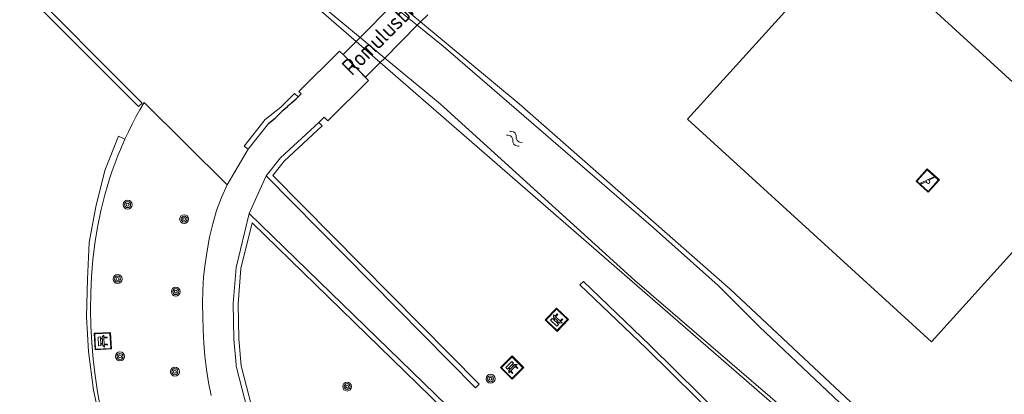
# Model space of a CAD drawing. Header units: metres. Extents: x 94279 to 96109, y 461866 to 463040.
# Tile 127 of 175: x 95420 to 95480, y 462639 to 462661. Entities that reach past the tile are written whole.
import ezdxf
from ezdxf.enums import TextEntityAlignment as Align

# ---------------------------------------------------------------- set-up
doc = ezdxf.new("R2010")
doc.units = ezdxf.units.M
doc.layers.get('0').update_dxf_attribs({"linetype": 'CONTINUOUS'})
for name, color, linetype, lineweight in [('G_GRENS_ALGEMEEN_0', 251, 'CONTINUOUS', 13), ('K_KUNSTWERKGRENS_1', 251, 'CONTINUOUS', 13), ('Q_BANK_0', 251, 'CONTINUOUS', 13), ('Q_BOOM_0', 251, 'CONTINUOUS', 13), ('Q_SPEELVOORZIENING_0', 251, 'CONTINUOUS', 13), ('S_GBKN_SYMBOOL_WATER_0', 251, 'CONTINUOUS', 13), ('T_CULTUURGRENS_0', 251, 'CONTINUOUS', 13), ('T_WALBESCHERMING_0', 251, 'CONTINUOUS', 13), ('W_WATERGRENS_0', 251, 'CONTINUOUS', 13), ('Z_KUNSTWERKNAAM_1', 251, 'CONTINUOUS', 13)]:
    doc.layers.add(name, color=color, linetype=linetype, lineweight=lineweight)
doc.layers.add('Haag_0', color=251, linetype='CONTINUOUS')
doc.layers.add('Valondergrond_0', color=251, linetype='CONTINUOUS')
doc.styles.get("Standard").update_dxf_attribs({"font": 'isocp.shx'})

# ---------------------------------------------------------------- blocks, each defined once
blk = doc.blocks.new('Q_SPEELVOORZIENING')
blk.add_lwpolyline([(-0.5, 0.5), (0.5, 0.5), (0.5, -0.5), (-0.5, -0.5)], close=True)
for points in [[(-0.442, 0.464), (0.438, 0.464, -0.414214), (0.459, 0.442), (0.459, -0.437, -0.414214), (0.438, -0.459), (-0.442, -0.459, -0.414214), (-0.463, -0.437), (-0.463, 0.442), (-0.463, 0.444), (-0.463, 0.446), (-0.463, 0.448), (-0.462, 0.45), (-0.461, 0.451), (-0.46, 0.453), (-0.459, 0.455), (-0.458, 0.456), (-0.457, 0.457), (-0.456, 0.459), (-0.454, 0.46), (-0.453, 0.461), (-0.451, 0.462), (-0.449, 0.462), (-0.447, 0.463), (-0.446, 0.463), (-0.444, 0.464), (-0.442, 0.464)], [(-0.363, 0.198, 1.168313), (-0.386, 0.141)], [(-0.087, 0.021, 0.778987), (-0.04, -0.167)], [(-0.04, -0.167, 0.508825), (0.056, -0.036)], [(0.355, -0.156, 1.031322), (0.378, -0.1)]]:
    blk.add_lwpolyline(points, format="xyb")
for points in [[(-0.386, 0.141), (-0.087, 0.021)], [(-0.363, 0.198), (0.378, -0.1)], [(0.056, -0.036), (0.355, -0.156)]]:
    blk.add_lwpolyline(points)
blk = doc.blocks.new('Q_BANK')
blk.add_lwpolyline([(-0.5, 0.5), (0.5, 0.5), (0.5, -0.5), (-0.5, -0.5)], close=True)
blk.add_lwpolyline([(-0.442, 0.464), (0.438, 0.464, -0.414214), (0.459, 0.442), (0.459, -0.437, -0.414214), (0.438, -0.459), (-0.442, -0.459, -0.414214), (-0.463, -0.437), (-0.463, 0.442), (-0.463, 0.444), (-0.463, 0.446), (-0.463, 0.448), (-0.462, 0.45), (-0.461, 0.451), (-0.46, 0.453), (-0.459, 0.455), (-0.458, 0.456), (-0.457, 0.457), (-0.456, 0.459), (-0.454, 0.46), (-0.453, 0.461), (-0.451, 0.462), (-0.449, 0.462), (-0.447, 0.463), (-0.446, 0.463), (-0.444, 0.464), (-0.442, 0.464)], format="xyb")
for points in [[(-0.267, 0.022), (-0.366, -0.078)], [(-0.18, 0.132), (-0.267, 0.132), (-0.267, 0.276)], [(-0.267, 0.276), (0.258, 0.276), (0.258, 0.132), (0.173, 0.132)], [(-0.18, 0.022), (-0.267, 0.022)], [(-0.267, 0.022), (-0.18, 0.022)], [(-0.18, 0.022), (-0.18, 0.132)], [(-0.18, 0.132), (-0.144, 0.132)], [(-0.144, 0.132), (-0.144, 0.022)], [(0.131, 0.132), (-0.144, 0.132)], [(0.131, 0.022), (-0.144, 0.022)], [(-0.144, 0.022), (0.131, 0.022)], [(0.131, 0.022), (-0.144, 0.022)], [(-0.144, 0.022), (0.131, 0.022)], [(-0.144, 0.022), (0.131, 0.022)], [(0.131, 0.022), (0.131, 0.132)], [(0.131, 0.132), (0.173, 0.132)], [(0.173, 0.132), (0.173, 0.022)], [(0.173, 0.022), (0.255, 0.022)], [(0.173, 0.022), (0.255, 0.022)], [(0.255, 0.022), (0.357, -0.078)], [(-0.236, -0.078), (-0.366, -0.078)], [(-0.192, -0.078), (-0.192, -0.27), (-0.236, -0.27), (-0.236, -0.078)], [(-0.236, -0.078), (-0.192, -0.078)], [(0.183, -0.078), (-0.192, -0.078)], [(0.226, -0.078), (0.226, -0.268), (0.183, -0.268), (0.183, -0.078)], [(0.183, -0.078), (0.226, -0.078)], [(0.357, -0.078), (0.226, -0.078)]]:
    blk.add_lwpolyline(points)
blk = doc.blocks.new('Q_BOOM')
for radius in [0.27, 0.18, 0.09]:
    blk.add_circle((0, 0), radius)
blk = doc.blocks.new('WATERSYMBOOL')
for points in [[(-0.5, 0.15), (-0.438, 0.212), (-0.312, 0.275), (-0.188, 0.275), (-0.062, 0.212), (0, 0.15), (0.062, 0.087), (0.188, 0.025), (0.312, 0.025), (0.438, 0.087), (0.5, 0.15)], [(-0.5, -0.15), (-0.438, -0.087), (-0.312, -0.025), (-0.188, -0.025), (-0.062, -0.087), (0, -0.15), (0.062, -0.212), (0.188, -0.275), (0.312, -0.275), (0.438, -0.212), (0.5, -0.15)]]:
    blk.add_lwpolyline(points)

msp = doc.modelspace()

# ---------------------------------------------------------------- linework, layer by layer
at = {"layer": 'G_GRENS_ALGEMEEN_0'}
for p, q in [((95432.421, 462651.4), (95433.707, 462653.563)), ((95434.791, 462651.965), (95433.77, 462649.681))]:
    msp.add_line(p, q, dxfattribs=at)
for points in [[(95436.733, 462656.736), (95436.915, 462656.917), (95436.772, 462657.061), (95439.251, 462659.52), (95439.463, 462659.307)], [(95439.463, 462659.307), (95441.01, 462657.741), (95438.535, 462655.285), (95438.315, 462655.506), (95437.983, 462655.196)], [(95431.457, 462638.641), (95431.304, 462639.428), (95431.182, 462640.221), (95431.085, 462641.018), (95431.013, 462641.817), (95430.967, 462642.618), (95430.945, 462643.42), (95430.928, 462644.222), (95430.947, 462645.024), (95431.002, 462645.824), (95431.091, 462646.621), (95431.216, 462647.413), (95431.358, 462648.237), (95431.551, 462649.051), (95431.793, 462649.851), (95432.083, 462650.635), (95432.421, 462651.4)]]:
    msp.add_lwpolyline(points, dxfattribs=at)
at = {"layer": 'Haag_0'}
for p, q in [((95436.086, 462656.164), (95436.275, 462656.329)), ((95436.339, 462656.384), (95436.504, 462656.523))]:
    msp.add_line(p, q, dxfattribs=at)
for points in [[(95436.504, 462656.523), (95436.597, 462656.6), (95436.733, 462656.736)], [(95434.959, 462655.153), (95435.344, 462655.459), (95435.585, 462655.698), (95435.733, 462655.838)], [(95435.733, 462655.838), (95435.831, 462655.932), (95435.951, 462656.041)], [(95435.951, 462656.041), (95436.081, 462656.16), (95436.086, 462656.164)]]:
    msp.add_lwpolyline(points, dxfattribs=at)
at = {"layer": 'K_KUNSTWERKGRENS_1'}
for p, q in [((95442.439, 462662.298), (95440.491, 462660.34)), ((95444.166, 462661.284), (95444.597, 462661.717)), ((95443.962, 462661.078), (95444.166, 462661.284)), ((95441.99, 462659.097), (95443.962, 462661.078)), ((95440.246, 462660.094), (95439.463, 462659.307)), ((95440.491, 462660.34), (95440.246, 462660.094)), ((95441.714, 462658.819), (95441.99, 462659.097))]:
    msp.add_line(p, q, dxfattribs=at)
msp.add_lwpolyline([(95439.463, 462659.307), (95440.829, 462657.93), (95441.714, 462658.819)], dxfattribs=at)
at = {"layer": 'T_CULTUURGRENS_0'}
for p, q in [((95444.166, 462661.284), (95442.668, 462662.528)), ((95441.714, 462658.819), (95440.246, 462660.094)), ((95436.275, 462656.329), (95436.339, 462656.384)), ((95435.951, 462656.041), (95436.086, 462656.164)), ((95433.707, 462653.563), (95434.959, 462655.153)), ((95434.959, 462655.153), (95435.335, 462655.45))]:
    msp.add_line(p, q, dxfattribs=at)
for points in [[(95440.246, 462660.094), (95432.223, 462667.06), (95427.912, 462671.012), (95418.729, 462680.035), (95416.975, 462681.843), (95411.238, 462688.309), (95408.441, 462691.17), (95407.489, 462691.355), (95407.022, 462691.377), (95405.293, 462690.742), (95396.505, 462685.668), (95383.989, 462677.7), (95382.632, 462676.792), (95382.107, 462676.18), (95381.835, 462675.306), (95382.001, 462674.374), (95382.325, 462673.594), (95383.358, 462671.9), (95391.302, 462661.218), (95398.548, 462653.825), (95408.465, 462643.81), (95417.367, 462634.92), (95429.731, 462622.853), (95438.562, 462614.871)], [(95405.748, 462649.872), (95419.579, 462663.65), (95427.052, 462656.156), (95427.265, 462656.367), (95419.686, 462663.967)], [(95509.983, 462624.372), (95508.385, 462623.392), (95506.439, 462622.35), (95496.721, 462616.689), (95494.817, 462615.401), (95494.114, 462615.076), (95493.57, 462614.904), (95492.718, 462614.943), (95492.025, 462615.212), (95491.156, 462615.767), (95489.407, 462617.937), (95483.194, 462625.34), (95472.158, 462636.457), (95462.943, 462645.093), (95450.152, 462656.315), (95444.166, 462661.284)], [(95462.595, 462600.516), (95464.319, 462600.039), (95465.84, 462599.913), (95467.626, 462600.195), (95469.802, 462600.653), (95471.205, 462601.225), (95484.088, 462609.523), (95485.786, 462610.814), (95486.188, 462611.738), (95486.411, 462612.793), (95486.458, 462614.212), (95486.17, 462615.611), (95485.748, 462616.728), (95484.788, 462618.137), (95483.75, 462619.47), (95470.044, 462633.339), (95466.567, 462637.24), (95441.714, 462658.819)], [(95436.733, 462656.736), (95436.521, 462656.948), (95435.685, 462656.114), (95434.745, 462655.367), (95433.471, 462653.749), (95433.707, 462653.563)], [(95432.421, 462651.4), (95427.389, 462656.396), (95427.138, 462655.962), (95426.896, 462655.524), (95426.664, 462655.079), (95426.442, 462654.63), (95426.23, 462654.177)], [(95436.086, 462656.164), (95436.09, 462656.168), (95436.275, 462656.329)], [(95436.339, 462656.384), (95436.352, 462656.396), (95436.504, 462656.523)], [(95436.504, 462656.523), (95436.619, 462656.618), (95436.733, 462656.736)], [(95435.335, 462655.45), (95435.582, 462655.695), (95435.733, 462655.838)], [(95435.733, 462655.838), (95435.833, 462655.934), (95435.951, 462656.041)], [(95437.983, 462655.196), (95435.675, 462653.042), (95434.791, 462651.965)], [(95434.791, 462651.965), (95447.496, 462639.11), (95447.708, 462639.322), (95435.195, 462651.983), (95435.895, 462652.836), (95438.189, 462654.978), (95437.983, 462655.196)], [(95426.23, 462654.177), (95425.843, 462654.367), (95425.002, 462652.276), (95424.47, 462650.086), (95424.052, 462647.92)], [(95424.753, 462637.878), (95424.572, 462638.864), (95424.422, 462639.856), (95424.303, 462640.853), (95424.216, 462641.852), (95424.163, 462642.853), (95424.143, 462643.855), (95424.155, 462644.857), (95424.2, 462645.859), (95424.277, 462646.858), (95424.404, 462647.854), (95424.57, 462648.844), (95424.774, 462649.827), (95425.015, 462650.801), (95425.294, 462651.765), (95425.459, 462652.256), (95425.636, 462652.742), (95425.823, 462653.225), (95426.021, 462653.703), (95426.23, 462654.177)], [(95433.77, 462649.681), (95432.967, 462646.392), (95432.803, 462644.214), (95432.83, 462642.053), (95432.968, 462640.524)], [(95445.1, 462626.718), (95445.162, 462626.999), (95443.109, 462627.272), (95441.317, 462628.081), (95439.659, 462628.973), (95438.797, 462629.568), (95437.501, 462630.782), (95436.513, 462632.091), (95435.755, 462633.243), (95434.963, 462634.971), (95434.233, 462636.762), (95433.277, 462640.437), (95433.13, 462642.069), (95433.103, 462644.204), (95433.265, 462646.344), (95433.938, 462649.101), (95445.537, 462637.825), (95445.747, 462638.041), (95433.77, 462649.681)], [(95424.052, 462647.92), (95423.95, 462645.699), (95423.903, 462643.412), (95424.015, 462641.311), (95424.312, 462638.969), (95424.777, 462636.794), (95425.363, 462634.609), (95426.095, 462632.477), (95427.059, 462630.399), (95428.137, 462628.27), (95429.387, 462626.625), (95431.186, 462624.57), (95432.766, 462623.343), (95434.821, 462622.107), (95436.775, 462621.129), (95438.85, 462620.063)], [(95454.04, 462645.558), (95453.832, 462645.342), (95457.863, 462641.482), (95462.429, 462636.98), (95474.251, 462625.046), (95462.486, 462613.466)], [(95462.575, 462613.13), (95474.675, 462625.044), (95462.641, 462637.192), (95458.073, 462641.698), (95454.04, 462645.558)], [(95432.968, 462640.524), (95432.982, 462640.428), (95432.996, 462640.331), (95433.947, 462636.668), (95434.687, 462634.851), (95435.491, 462633.097), (95436.267, 462631.917), (95437.277, 462630.58), (95438.609, 462629.334), (95439.503, 462628.717), (95441.185, 462627.811), (95442.762, 462627.099), (95443.222, 462626.982), (95443.687, 462626.885), (95444.155, 462626.809), (95444.627, 462626.753), (95445.1, 462626.718)]]:
    msp.add_lwpolyline(points, dxfattribs=at)
at = {"layer": 'T_WALBESCHERMING_0'}
for p, q in [((95442.439, 462662.298), (95443.962, 462661.078)), ((95443.962, 462661.078), (95443.962, 462661.078)), ((95441.99, 462659.097), (95440.491, 462660.34))]:
    msp.add_line(p, q, dxfattribs=at)
at = {"layer": 'Valondergrond_0'}
msp.add_lwpolyline([(95485.197, 462652.981), (95470.397, 462666.483), (95460.35, 462655.384), (95475.163, 462641.897), (95485.197, 462652.981)], dxfattribs=at)
at = {"layer": 'W_WATERGRENS_0'}
for p, q in [((95440.491, 462660.34), (95440.491, 462660.34)), ((95441.99, 462659.097), (95441.99, 462659.097))]:
    msp.add_line(p, q, dxfattribs=at)
for points in [[(95440.491, 462660.34), (95431.835, 462667.518), (95417.664, 462681.317), (95409.444, 462690.893), (95408.679, 462691.524), (95408.063, 462691.715), (95407.235, 462691.624), (95406.224, 462691.355), (95403.276, 462690.149), (95397.463, 462687.19), (95391.852, 462683.648), (95382.227, 462677.288), (95381.389, 462676.527), (95380.937, 462675.707), (95380.878, 462675.391)], [(95443.962, 462661.078), (95445.532, 462659.82), (95458.3, 462648.805), (95462.223, 462645.311), (95464.715, 462642.794), (95471.486, 462636.416), (95480.285, 462627.605), (95490.818, 462615.643), (95491.483, 462615.22), (95492.278, 462614.846), (95492.905, 462614.626)], [(95486.734, 462611.397), (95487.022, 462612.241), (95487.193, 462613.323), (95487.055, 462614.436), (95486.787, 462615.447), (95486.262, 462616.565), (95485.533, 462617.867), (95484.75, 462618.99), (95483.326, 462620.432), (95482.104, 462621.586), (95467.667, 462636.577), (95457.167, 462645.621), (95445.349, 462656.311), (95441.99, 462659.097)]]:
    msp.add_lwpolyline(points, dxfattribs=at)

# ---------------------------------------------------------------- block references
at = {"layer": 'Q_BANK_0'}
for p, rotation in [((95452.429, 462643.234), 136.2414199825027), ((95424.887, 462641.938), 93.03081260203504), ((95449.714, 462640.332), 45.00000000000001)]:
    msp.add_blockref('Q_BANK', p, dxfattribs=dict(at, rotation=rotation))
at = {"layer": 'Q_BOOM_0'}
for p, rotation in [((95426.391, 462650.21), 76.10225222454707), ((95429.818, 462649.331), 76.6614381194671), ((95425.783, 462645.701), 87.42856411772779), ((95429.314, 462644.939), 88.64287254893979), ((95425.929, 462641.01), 96.80651313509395), ((95429.261, 462640.084), 96.93913543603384), ((95448.409, 462639.656), 45.00000000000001), ((95439.707, 462639.184), 135.8089751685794)]:
    msp.add_blockref('Q_BOOM', p, dxfattribs=dict(at, rotation=rotation))
at = {"layer": 'Q_SPEELVOORZIENING_0', "rotation": 47.84643748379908}
msp.add_blockref('Q_SPEELVOORZIENING', (95474.93, 462651.668), dxfattribs=at)
at = {"layer": 'S_GBKN_SYMBOOL_WATER_0', "rotation": 139.2155405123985}
msp.add_blockref('WATERSYMBOOL', (95449.861, 462654.203), dxfattribs=at)

# ---------------------------------------------------------------- texts
at = {"layer": 'Z_KUNSTWERKNAAM_1', "linetype": 'Continuous'}
msp.add_text('Romulusbrug', height=1, rotation=45.16208, dxfattribs=at).set_placement((95442.225, 462660.708), align=Align.MIDDLE)

doc.saveas('drawing.dxf')
